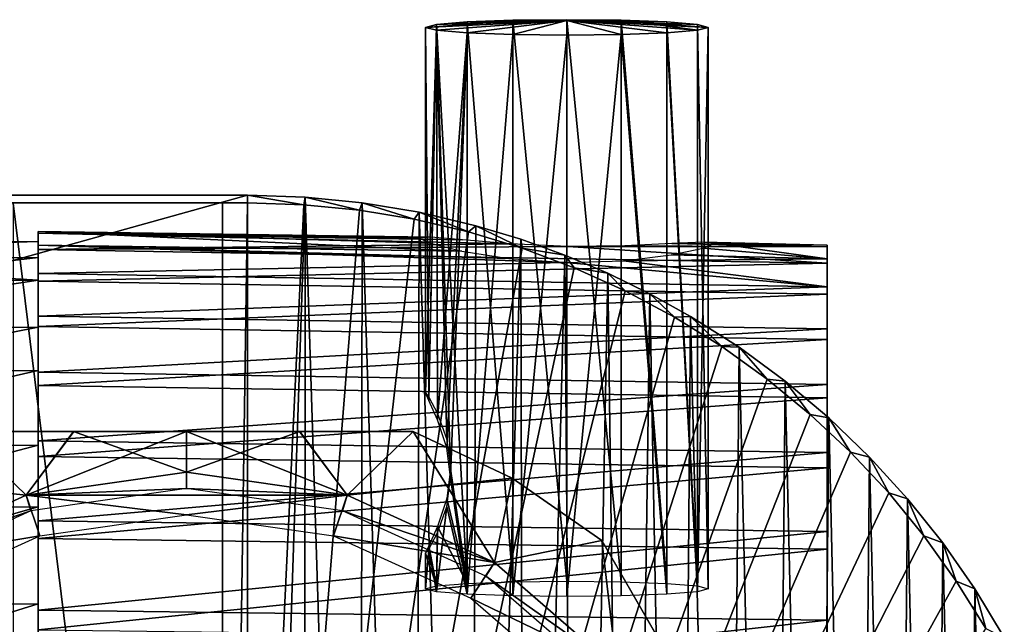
# Model space of a CAD drawing. Header units: millimetres. Extents: x -98 to 98, y -35 to 25.
# Tile 11 of 11: x 71 to 95, y 10 to 25. Entities that reach past the tile are written whole.
import ezdxf

# ---------------------------------------------------------------- set-up
doc = ezdxf.new("R2010")
doc.units = ezdxf.units.MM
doc.header["$LTSCALE"] = 81.481481
for name, color, linetype in [('1', 7, 'CONTINUOUS'), ('10', 7, 'CONTINUOUS'), ('11', 7, 'CONTINUOUS'), ('12', 7, 'CONTINUOUS'), ('13', 7, 'CONTINUOUS'), ('14', 7, 'CONTINUOUS'), ('16', 7, 'CONTINUOUS'), ('17', 7, 'CONTINUOUS'), ('22', 7, 'CONTINUOUS'), ('23', 7, 'CONTINUOUS'), ('24', 7, 'CONTINUOUS'), ('25', 7, 'CONTINUOUS'), ('26', 7, 'CONTINUOUS'), ('4', 7, 'CONTINUOUS'), ('41', 7, 'CONTINUOUS'), ('42', 7, 'CONTINUOUS'), ('43', 7, 'CONTINUOUS'), ('49', 7, 'CONTINUOUS'), ('80', 7, 'CONTINUOUS'), ('81', 7, 'CONTINUOUS'), ('82', 7, 'CONTINUOUS'), ('83', 7, 'CONTINUOUS')]:
    doc.layers.add(name, color=color, linetype=linetype)

msp = doc.modelspace()

# ---------------------------------------------------------------- linework, layer by layer
at = {"layer": '1', "color": 7, "linetype": 'CONTINUOUS', "true_color": 0xa2afbf}
for points in [[(76.5, 20.811, -32.6), (-76.5, 20.811, -32.6), (76.5, 20.626, -11.3), (76.5, 20.811, -32.6)], [(76.5, 20.626, -11.3), (-76.5, 20.811, -32.6), (75.881, 20.626, -11.3), (76.5, 20.626, -11.3)], [(75.881, 20.626, -11.3), (-76.5, 20.811, -32.6), (70.735, 20.62, -10.626), (75.881, 20.626, -11.3)]]:
    msp.add_3dface(points, dxfattribs=at)
at = {"layer": '10', "color": 7, "linetype": 'CONTINUOUS', "true_color": 0xa2afbf}
for points in [[(75.881, 20.626, -11.3), (70.735, 20.62, -10.626), (75.881, -21.277, -11.3), (75.881, 20.626, -11.3)], [(70.735, 20.62, -10.626), (70.736, -21.259, -10.626), (75.881, -21.277, -11.3), (70.735, 20.62, -10.626)]]:
    msp.add_3dface(points, dxfattribs=at)
at = {"layer": '11', "color": 7, "linetype": 'CONTINUOUS', "true_color": 0xa2afbf}
for points in [[(76.5, 20.626, -11.3), (75.881, 20.626, -11.3), (75.881, -21.277, -11.3), (76.5, 20.626, -11.3)], [(76.5, 20.626, -11.3), (75.881, -21.277, -11.3), (77.882, 20.58, -11.3), (76.5, 20.626, -11.3)], [(75.881, -21.277, -11.3), (79.247, 20.446, -11.3), (77.882, 20.58, -11.3), (75.881, -21.277, -11.3)], [(75.881, -21.277, -11.3), (80.595, 20.223, -11.3), (79.247, 20.446, -11.3), (75.881, -21.277, -11.3)], [(75.881, -21.277, -11.3), (81.932, 19.911, -11.3), (80.595, 20.223, -11.3), (75.881, -21.277, -11.3)], [(75.881, -21.277, -11.3), (83.249, 19.511, -11.3), (81.932, 19.911, -11.3), (75.881, -21.277, -11.3)], [(75.881, -21.277, -11.3), (84.53, 19.029, -11.3), (83.249, 19.511, -11.3), (75.881, -21.277, -11.3)], [(75.881, -21.277, -11.3), (85.782, 18.462, -11.3), (84.53, 19.029, -11.3), (75.881, -21.277, -11.3)], [(75.881, -21.277, -11.3), (86.994, 17.814, -11.3), (85.782, 18.462, -11.3), (75.881, -21.277, -11.3)], [(75.881, -21.277, -11.3), (88.155, 17.093, -11.3), (86.994, 17.814, -11.3), (75.881, -21.277, -11.3)], [(75.881, -21.277, -11.3), (89.269, 16.293, -11.3), (88.155, 17.093, -11.3), (75.881, -21.277, -11.3)], [(75.881, -21.277, -11.3), (90.328, 15.424, -11.3), (89.269, 16.293, -11.3), (75.881, -21.277, -11.3)], [(75.881, -21.277, -11.3), (91.323, 14.491, -11.3), (90.328, 15.424, -11.3), (75.881, -21.277, -11.3)], [(75.881, -21.277, -11.3), (92.26, 13.491, -11.3), (91.323, 14.491, -11.3), (75.881, -21.277, -11.3)], [(75.881, -21.277, -11.3), (93.128, 12.435, -11.3), (92.26, 13.491, -11.3), (75.881, -21.277, -11.3)], [(75.881, -21.277, -11.3), (93.923, 11.324, -11.3), (93.128, 12.435, -11.3), (75.881, -21.277, -11.3)], [(75.881, -21.277, -11.3), (94.649, 10.158, -11.3), (93.923, 11.324, -11.3), (75.881, -21.277, -11.3)]]:
    msp.add_3dface(points, dxfattribs=at)
at = {"layer": '12', "color": 7, "linetype": 'CONTINUOUS', "true_color": 0xa2afbf}
for points in [[(-76.5, 20.811, -32.6), (76.5, 20.811, -32.6), (-76.5, -21.834, -32.6), (-76.5, 20.811, -32.6)], [(-76.5, -21.834, -32.6), (76.5, 20.811, -32.6), (76.5, -21.834, -32.6), (-76.5, -21.834, -32.6)], [(76.5, -21.834, -32.6), (76.5, 20.811, -32.6), (77.914, 20.767, -32.6), (76.5, -21.834, -32.6)], [(76.5, -21.834, -32.6), (77.914, 20.767, -32.6), (77.888, -21.789, -32.6), (76.5, -21.834, -32.6)], [(77.914, 20.767, -32.6), (79.261, -21.655, -32.6), (77.888, -21.789, -32.6), (77.914, 20.767, -32.6)], [(77.914, 20.767, -32.6), (79.318, 20.628, -32.6), (79.261, -21.655, -32.6), (77.914, 20.767, -32.6)], [(79.318, 20.628, -32.6), (80.62, -21.432, -32.6), (79.261, -21.655, -32.6), (79.318, 20.628, -32.6)], [(79.318, 20.628, -32.6), (80.713, 20.394, -32.6), (80.62, -21.432, -32.6), (79.318, 20.628, -32.6)], [(80.713, 20.394, -32.6), (81.971, -21.118, -32.6), (80.62, -21.432, -32.6), (80.713, 20.394, -32.6)], [(80.713, 20.394, -32.6), (82.109, 20.063, -32.6), (81.971, -21.118, -32.6), (80.713, 20.394, -32.6)], [(82.109, 20.063, -32.6), (83.215, 19.73, -32.6), (81.971, -21.118, -32.6), (82.109, 20.063, -32.6)], [(83.215, 19.73, -32.6), (83.303, -20.716, -32.6), (81.971, -21.118, -32.6), (83.215, 19.73, -32.6)], [(83.215, 19.73, -32.6), (84.296, 19.341, -32.6), (83.303, -20.716, -32.6), (83.215, 19.73, -32.6)], [(84.296, 19.341, -32.6), (84.598, -20.233, -32.6), (83.303, -20.716, -32.6), (84.296, 19.341, -32.6)], [(84.296, 19.341, -32.6), (85.352, 18.894, -32.6), (84.598, -20.233, -32.6), (84.296, 19.341, -32.6)], [(85.352, 18.894, -32.6), (85.861, -19.665, -32.6), (84.598, -20.233, -32.6), (85.352, 18.894, -32.6)], [(85.352, 18.894, -32.6), (86.387, 18.389, -32.6), (85.861, -19.665, -32.6), (85.352, 18.894, -32.6)], [(86.387, 18.389, -32.6), (87.086, -19.016, -32.6), (85.861, -19.665, -32.6), (86.387, 18.389, -32.6)], [(86.387, 18.389, -32.6), (87.389, 17.832, -32.6), (87.086, -19.016, -32.6), (86.387, 18.389, -32.6)], [(87.389, 17.832, -32.6), (88.264, -18.289, -32.6), (87.086, -19.016, -32.6), (87.389, 17.832, -32.6)], [(87.389, 17.832, -32.6), (88.581, 17.073, -32.6), (88.264, -18.289, -32.6), (87.389, 17.832, -32.6)], [(88.581, 17.073, -32.6), (89.4, -17.48, -32.6), (88.264, -18.289, -32.6), (88.581, 17.073, -32.6)], [(88.581, 17.073, -32.6), (89.715, 16.238, -32.6), (89.4, -17.48, -32.6), (88.581, 17.073, -32.6)], [(89.715, 16.238, -32.6), (90.481, -16.602, -32.6), (89.4, -17.48, -32.6), (89.715, 16.238, -32.6)], [(89.715, 16.238, -32.6), (90.785, 15.335, -32.6), (90.481, -16.602, -32.6), (89.715, 16.238, -32.6)], [(90.785, 15.335, -32.6), (91.495, -15.662, -32.6), (90.481, -16.602, -32.6), (90.785, 15.335, -32.6)], [(90.785, 15.335, -32.6), (91.787, 14.373, -32.6), (91.495, -15.662, -32.6), (90.785, 15.335, -32.6)], [(91.787, 14.373, -32.6), (92.449, -14.655, -32.6), (91.495, -15.662, -32.6), (91.787, 14.373, -32.6)], [(91.787, 14.373, -32.6), (92.724, 13.348, -32.6), (92.449, -14.655, -32.6), (91.787, 14.373, -32.6)], [(92.724, 13.348, -32.6), (93.334, -13.589, -32.6), (92.449, -14.655, -32.6), (92.724, 13.348, -32.6)], [(92.724, 13.348, -32.6), (93.589, 12.267, -32.6), (93.334, -13.589, -32.6), (92.724, 13.348, -32.6)], [(93.589, 12.267, -32.6), (94.149, -12.465, -32.6), (93.334, -13.589, -32.6), (93.589, 12.267, -32.6)], [(93.589, 12.267, -32.6), (94.382, 11.13, -32.6), (94.149, -12.465, -32.6), (93.589, 12.267, -32.6)], [(94.382, 11.13, -32.6), (94.895, -11.283, -32.6), (94.149, -12.465, -32.6), (94.382, 11.13, -32.6)], [(94.382, 11.13, -32.6), (95.103, 9.937, -32.6), (94.895, -11.283, -32.6), (94.382, 11.13, -32.6)]]:
    msp.add_3dface(points, dxfattribs=at)
at = {"layer": '13', "color": 7, "linetype": 'CONTINUOUS', "true_color": 0xe0f2ff}
for points in [[(78.944, 13.433, -34), (75, 14, -34), (71.056, 13.433, -34), (78.944, 13.433, -34)], [(71.056, 13.433, -34), (67.431, 11.778, -34), (71.39, 12.437, -34), (71.056, 13.433, -34)], [(78.944, 13.433, -34), (71.056, 13.433, -34), (75, 12.95, -34), (78.944, 13.433, -34)], [(75, 12.95, -34), (71.056, 13.433, -34), (71.39, 12.437, -34), (75, 12.95, -34)], [(78.944, 13.433, -34), (75, 12.95, -34), (78.61, 12.437, -34), (78.944, 13.433, -34)], [(82.569, 11.778, -34), (78.944, 13.433, -34), (78.61, 12.437, -34), (82.569, 11.778, -34)], [(71.39, 12.437, -34), (67.431, 11.778, -34), (68.017, 10.906, -34), (71.39, 12.437, -34)], [(81.984, 10.905, -34), (82.569, 11.778, -34), (78.61, 12.437, -34), (81.984, 10.905, -34)], [(85.58, 9.168, -34), (82.569, 11.778, -34), (81.984, 10.905, -34), (85.58, 9.168, -34)], [(84.775, 8.494, -34), (85.58, 9.168, -34), (81.984, 10.905, -34), (84.775, 8.494, -34)]]:
    msp.add_3dface(points, dxfattribs=at)
at = {"layer": '14', "color": 7, "linetype": 'CONTINUOUS', "true_color": 0xe0f2ff}
for points in [[(75, 14, -53.2), (75, 13.6, -53.2), (71.056, 13.433, -53.2), (75, 14, -53.2)], [(75, 13.6, -53.2), (75, 14, -53.2), (78.944, 13.433, -53.2), (75, 13.6, -53.2)], [(75, 13.6, -53.2), (71.168, 13.049, -53.2), (71.056, 13.433, -53.2), (75, 13.6, -53.2)], [(78.832, 13.049, -53.2), (75, 13.6, -53.2), (78.944, 13.433, -53.2), (78.832, 13.049, -53.2)], [(71.056, 13.433, -53.2), (71.168, 13.049, -53.2), (67.431, 11.778, -53.2), (71.056, 13.433, -53.2)], [(82.569, 11.778, -53.2), (78.832, 13.049, -53.2), (78.944, 13.433, -53.2), (82.569, 11.778, -53.2)], [(71.168, 13.049, -53.2), (67.647, 11.441, -53.2), (67.431, 11.778, -53.2), (71.168, 13.049, -53.2)], [(82.353, 11.441, -53.2), (78.832, 13.049, -53.2), (82.569, 11.778, -53.2), (82.353, 11.441, -53.2)], [(85.58, 9.168, -53.2), (82.353, 11.441, -53.2), (82.569, 11.778, -53.2), (85.58, 9.168, -53.2)], [(85.278, 8.906, -53.2), (82.353, 11.441, -53.2), (85.58, 9.168, -53.2), (85.278, 8.906, -53.2)]]:
    msp.add_3dface(points, dxfattribs=at)
at = {"layer": '16', "color": 7, "linetype": 'CONTINUOUS', "true_color": 0xe0f2ff}
for points in [[(69.432, 15, -52.045), (69.432, 15, -35.155), (80.568, 15, -52.045), (69.432, 15, -52.045)], [(80.568, 15, -52.045), (69.432, 15, -35.155), (80.568, 15, -35.155), (80.568, 15, -52.045)], [(80.568, 15, -35.155), (69.432, 15, -35.155), (72.22, 15, -34.725), (80.568, 15, -35.155)], [(72.223, 15, -52.475), (69.432, 15, -52.045), (77.78, 15, -52.475), (72.223, 15, -52.475)], [(77.78, 15, -52.475), (69.432, 15, -52.045), (80.568, 15, -52.045), (77.78, 15, -52.475)], [(77.777, 15, -34.725), (80.568, 15, -35.155), (72.22, 15, -34.725), (77.777, 15, -34.725)], [(75, 15, -34.577), (77.777, 15, -34.725), (72.22, 15, -34.725), (75, 15, -34.577)], [(75, 15, -52.623), (72.223, 15, -52.475), (77.78, 15, -52.475), (75, 15, -52.623)]]:
    msp.add_3dface(points, dxfattribs=at)
at = {"layer": '17', "color": 7, "linetype": 'CONTINUOUS', "true_color": 0xe0f2ff}
for points in [[(86.604, 9.902, -34.724), (90.774, 2.678, -35.155), (85.206, 12.322, -35.155), (86.604, 9.902, -34.724)], [(85.206, 12.322, -35.155), (90.774, 2.678, -35.155), (90.774, 2.678, -52.045), (85.206, 12.322, -35.155)], [(85.206, 12.322, -52.045), (85.206, 12.322, -35.155), (90.774, 2.678, -52.045), (85.206, 12.322, -52.045)], [(86.604, 9.902, -52.476), (85.206, 12.322, -52.045), (89.379, 5.094, -52.475), (86.604, 9.902, -52.476)], [(89.379, 5.094, -52.475), (85.206, 12.322, -52.045), (90.774, 2.678, -52.045), (89.379, 5.094, -52.475)]]:
    msp.add_3dface(points, dxfattribs=at)
at = {"layer": '22', "color": 7, "linetype": 'CONTINUOUS', "true_color": 0xe0f2ff}
for points in [[(80.568, 15, -52.045), (80.568, 15, -35.155), (83, 13.856, -35.155), (80.568, 15, -52.045)], [(83, 13.856, -52.045), (80.568, 15, -52.045), (83, 13.856, -35.155), (83, 13.856, -52.045)], [(85.206, 12.322, -35.155), (85.206, 12.322, -52.045), (83, 13.856, -52.045), (85.206, 12.322, -35.155)], [(85.206, 12.322, -35.155), (83, 13.856, -52.045), (83, 13.856, -35.155), (85.206, 12.322, -35.155)]]:
    msp.add_3dface(points, dxfattribs=at)
at = {"layer": '23', "color": 7, "linetype": 'CONTINUOUS', "true_color": 0xe0f2ff}
for points in [[(78.944, 13.433, -53.2), (75, 14, -53.2), (77.78, 15, -52.475), (78.944, 13.433, -53.2)], [(75, 14, -53.2), (75, 15, -52.623), (77.78, 15, -52.475), (75, 14, -53.2)], [(78.944, 13.433, -53.2), (77.78, 15, -52.475), (80.568, 15, -52.045), (78.944, 13.433, -53.2)], [(78.944, 13.433, -53.2), (80.568, 15, -52.045), (83, 13.856, -52.045), (78.944, 13.433, -53.2)], [(82.569, 11.778, -53.2), (78.944, 13.433, -53.2), (83, 13.856, -52.045), (82.569, 11.778, -53.2)], [(85.206, 12.322, -52.045), (82.569, 11.778, -53.2), (83, 13.856, -52.045), (85.206, 12.322, -52.045)], [(85.58, 9.168, -53.2), (82.569, 11.778, -53.2), (85.206, 12.322, -52.045), (85.58, 9.168, -53.2)], [(85.58, 9.168, -53.2), (85.206, 12.322, -52.045), (86.604, 9.902, -52.476), (85.58, 9.168, -53.2)]]:
    msp.add_3dface(points, dxfattribs=at)
at = {"layer": '24', "color": 7, "linetype": 'CONTINUOUS', "true_color": 0xe0f2ff}
for points in [[(75, 14, -34), (78.944, 13.433, -34), (75, 15, -34.577), (75, 14, -34)], [(78.944, 13.433, -34), (77.777, 15, -34.725), (75, 15, -34.577), (78.944, 13.433, -34)], [(78.944, 13.433, -34), (80.568, 15, -35.155), (77.777, 15, -34.725), (78.944, 13.433, -34)], [(78.944, 13.433, -34), (82.569, 11.778, -34), (80.568, 15, -35.155), (78.944, 13.433, -34)], [(80.568, 15, -35.155), (82.569, 11.778, -34), (83, 13.856, -35.155), (80.568, 15, -35.155)], [(82.569, 11.778, -34), (85.206, 12.322, -35.155), (83, 13.856, -35.155), (82.569, 11.778, -34)], [(82.569, 11.778, -34), (85.58, 9.168, -34), (85.206, 12.322, -35.155), (82.569, 11.778, -34)], [(85.58, 9.168, -34), (86.604, 9.902, -34.724), (85.206, 12.322, -35.155), (85.58, 9.168, -34)]]:
    msp.add_3dface(points, dxfattribs=at)
at = {"layer": '25', "color": 7, "linetype": 'CONTINUOUS', "true_color": 0xe0f2ff}
for points in [[(71.056, 13.433, -53.2), (67.431, 11.778, -53.2), (69.432, 15, -52.045), (71.056, 13.433, -53.2)], [(71.056, 13.433, -53.2), (69.432, 15, -52.045), (72.223, 15, -52.475), (71.056, 13.433, -53.2)], [(75, 14, -53.2), (71.056, 13.433, -53.2), (75, 15, -52.623), (75, 14, -53.2)], [(71.056, 13.433, -53.2), (72.223, 15, -52.475), (75, 15, -52.623), (71.056, 13.433, -53.2)]]:
    msp.add_3dface(points, dxfattribs=at)
at = {"layer": '26', "color": 7, "linetype": 'CONTINUOUS', "true_color": 0xe0f2ff}
for points in [[(71.056, 13.433, -34), (69.432, 15, -35.155), (67, 13.856, -35.155), (71.056, 13.433, -34)], [(69.432, 15, -35.155), (71.056, 13.433, -34), (72.22, 15, -34.725), (69.432, 15, -35.155)], [(71.056, 13.433, -34), (75, 14, -34), (72.22, 15, -34.725), (71.056, 13.433, -34)], [(75, 14, -34), (75, 15, -34.577), (72.22, 15, -34.725), (75, 14, -34)], [(67.431, 11.778, -34), (71.056, 13.433, -34), (67, 13.856, -35.155), (67.431, 11.778, -34)]]:
    msp.add_3dface(points, dxfattribs=at)
at = {"layer": '4', "color": 7, "linetype": 'CONTINUOUS', "true_color": 0xa2afbf}
for points in [[(76.5, 20.811, -32.6), (76.5, 20.626, -11.3), (77.882, 20.58, -11.3), (76.5, 20.811, -32.6)], [(76.5, 20.811, -32.6), (77.882, 20.58, -11.3), (77.914, 20.767, -32.6), (76.5, 20.811, -32.6)], [(77.882, 20.58, -11.3), (79.247, 20.446, -11.3), (77.914, 20.767, -32.6), (77.882, 20.58, -11.3)], [(77.914, 20.767, -32.6), (79.247, 20.446, -11.3), (79.318, 20.628, -32.6), (77.914, 20.767, -32.6)], [(79.247, 20.446, -11.3), (80.595, 20.223, -11.3), (79.318, 20.628, -32.6), (79.247, 20.446, -11.3)], [(79.318, 20.628, -32.6), (80.595, 20.223, -11.3), (80.713, 20.394, -32.6), (79.318, 20.628, -32.6)], [(80.595, 20.223, -11.3), (81.932, 19.911, -11.3), (80.713, 20.394, -32.6), (80.595, 20.223, -11.3)], [(80.713, 20.394, -32.6), (81.932, 19.911, -11.3), (82.109, 20.063, -32.6), (80.713, 20.394, -32.6)], [(81.932, 19.911, -11.3), (83.249, 19.511, -11.3), (82.109, 20.063, -32.6), (81.932, 19.911, -11.3)], [(82.109, 20.063, -32.6), (83.249, 19.511, -11.3), (83.215, 19.73, -32.6), (82.109, 20.063, -32.6)], [(83.215, 19.73, -32.6), (83.249, 19.511, -11.3), (84.296, 19.341, -32.6), (83.215, 19.73, -32.6)], [(83.249, 19.511, -11.3), (84.53, 19.029, -11.3), (84.296, 19.341, -32.6), (83.249, 19.511, -11.3)], [(84.296, 19.341, -32.6), (84.53, 19.029, -11.3), (85.352, 18.894, -32.6), (84.296, 19.341, -32.6)], [(84.53, 19.029, -11.3), (85.782, 18.462, -11.3), (85.352, 18.894, -32.6), (84.53, 19.029, -11.3)], [(85.352, 18.894, -32.6), (85.782, 18.462, -11.3), (86.387, 18.389, -32.6), (85.352, 18.894, -32.6)], [(85.782, 18.462, -11.3), (86.994, 17.814, -11.3), (86.387, 18.389, -32.6), (85.782, 18.462, -11.3)], [(86.387, 18.389, -32.6), (86.994, 17.814, -11.3), (87.389, 17.832, -32.6), (86.387, 18.389, -32.6)], [(86.994, 17.814, -11.3), (88.155, 17.093, -11.3), (87.389, 17.832, -32.6), (86.994, 17.814, -11.3)], [(87.389, 17.832, -32.6), (88.155, 17.093, -11.3), (88.581, 17.073, -32.6), (87.389, 17.832, -32.6)], [(88.155, 17.093, -11.3), (89.269, 16.293, -11.3), (88.581, 17.073, -32.6), (88.155, 17.093, -11.3)], [(88.581, 17.073, -32.6), (89.269, 16.293, -11.3), (89.715, 16.238, -32.6), (88.581, 17.073, -32.6)], [(89.269, 16.293, -11.3), (90.328, 15.424, -11.3), (89.715, 16.238, -32.6), (89.269, 16.293, -11.3)], [(89.715, 16.238, -32.6), (90.328, 15.424, -11.3), (90.785, 15.335, -32.6), (89.715, 16.238, -32.6)], [(90.328, 15.424, -11.3), (91.323, 14.491, -11.3), (90.785, 15.335, -32.6), (90.328, 15.424, -11.3)], [(90.785, 15.335, -32.6), (91.323, 14.491, -11.3), (91.787, 14.373, -32.6), (90.785, 15.335, -32.6)], [(91.323, 14.491, -11.3), (92.26, 13.491, -11.3), (91.787, 14.373, -32.6), (91.323, 14.491, -11.3)], [(91.787, 14.373, -32.6), (92.26, 13.491, -11.3), (92.724, 13.348, -32.6), (91.787, 14.373, -32.6)], [(92.26, 13.491, -11.3), (93.128, 12.435, -11.3), (92.724, 13.348, -32.6), (92.26, 13.491, -11.3)], [(92.724, 13.348, -32.6), (93.128, 12.435, -11.3), (93.589, 12.267, -32.6), (92.724, 13.348, -32.6)], [(93.128, 12.435, -11.3), (93.923, 11.324, -11.3), (93.589, 12.267, -32.6), (93.128, 12.435, -11.3)], [(93.589, 12.267, -32.6), (93.923, 11.324, -11.3), (94.382, 11.13, -32.6), (93.589, 12.267, -32.6)], [(93.923, 11.324, -11.3), (94.649, 10.158, -11.3), (94.382, 11.13, -32.6), (93.923, 11.324, -11.3)], [(94.382, 11.13, -32.6), (94.649, 10.158, -11.3), (95.103, 9.937, -32.6), (94.382, 11.13, -32.6)]]:
    msp.add_3dface(points, dxfattribs=at)
at = {"layer": '41', "color": 7, "linetype": 'CONTINUOUS', "true_color": 0x333333}
for points in [[(71.35, 19.921, 24.919), (71.35, 19.588, 22.217), (71.35, 19.882, 27.641), (71.35, 19.921, 24.919)], [(71.35, 19.588, 22.217), (71.35, 19.671, 24.93), (71.35, 19.882, 27.641), (71.35, 19.588, 22.217)], [(71.35, 19.882, 27.641), (71.35, 19.671, 24.93), (71.35, 19.474, 30.333), (71.35, 19.882, 27.641)], [(71.35, 19.671, 24.93), (71.35, 19.277, 30.058), (71.35, 19.474, 30.333), (71.35, 19.671, 24.93)], [(71.35, 18.724, 19.875), (71.35, 19.671, 24.93), (71.35, 18.89, 19.585), (71.35, 18.724, 19.875)], [(71.35, 18.89, 19.585), (71.35, 19.671, 24.93), (71.35, 19.588, 22.217), (71.35, 18.89, 19.585)], [(71.35, 19.474, 30.333), (71.35, 19.277, 30.058), (71.35, 18.702, 32.945), (71.35, 19.474, 30.333)], [(71.35, 19.277, 30.058), (71.35, 17.57, 34.909), (71.35, 18.702, 32.945), (71.35, 19.277, 30.058)], [(71.35, 17.841, 17.073), (71.35, 18.724, 19.875), (71.35, 18.89, 19.585), (71.35, 17.841, 17.073)], [(71.35, 16.501, 15.238), (71.35, 18.724, 19.875), (71.35, 17.841, 17.073), (71.35, 16.501, 15.238)], [(71.35, 18.702, 32.945), (71.35, 17.57, 34.909), (71.35, 17.582, 35.426), (71.35, 18.702, 32.945)], [(71.35, 16.459, 14.726), (71.35, 16.501, 15.238), (71.35, 17.841, 17.073), (71.35, 16.459, 14.726)], [(71.35, 17.57, 34.909), (71.35, 14.666, 39.153), (71.35, 17.582, 35.426), (71.35, 17.57, 34.909)], [(71.35, 17.582, 35.426), (71.35, 14.666, 39.153), (71.35, 16.135, 37.733), (71.35, 17.582, 35.426)], [(71.35, 13.153, 11.334), (71.35, 16.501, 15.238), (71.35, 14.771, 12.59), (71.35, 13.153, 11.334)], [(71.35, 14.771, 12.59), (71.35, 16.501, 15.238), (71.35, 16.459, 14.726), (71.35, 14.771, 12.59)], [(71.35, 16.135, 37.733), (71.35, 14.666, 39.153), (71.35, 14.387, 39.821), (71.35, 16.135, 37.733)], [(71.35, 12.807, 10.704), (71.35, 13.153, 11.334), (71.35, 14.771, 12.59), (71.35, 12.807, 10.704)], [(71.35, 14.666, 39.153), (71.35, 10.762, 42.501), (71.35, 14.387, 39.821), (71.35, 14.666, 39.153)], [(71.35, 14.387, 39.821), (71.35, 10.762, 42.501), (71.35, 12.371, 41.651), (71.35, 14.387, 39.821)], [(71.35, 8.909, 8.43), (71.35, 13.153, 11.334), (71.35, 10.605, 9.102), (71.35, 8.909, 8.43)], [(71.35, 10.605, 9.102), (71.35, 13.153, 11.334), (71.35, 12.807, 10.704), (71.35, 10.605, 9.102)], [(71.35, 12.371, 41.651), (71.35, 10.762, 42.501), (71.35, 10.125, 43.19), (71.35, 12.371, 41.651)], [(71.35, 10.762, 42.501), (71.35, 6.124, 44.724), (71.35, 10.125, 43.19), (71.35, 10.762, 42.501)], [(71.35, 8.205, 7.816), (71.35, 8.909, 8.43), (71.35, 10.605, 9.102), (71.35, 8.205, 7.816)]]:
    msp.add_3dface(points, dxfattribs=at)
at = {"layer": '42', "color": 7, "linetype": 'CONTINUOUS', "true_color": 0x333333}
for points in [[(71.35, 19.588, 22.217), (71.35, 19.921, 24.919), (81.767, 19.437, 22.396), (71.35, 19.588, 22.217)], [(71.35, 19.921, 24.919), (71.35, 19.882, 27.641), (81, 19.779, 26.312), (71.35, 19.921, 24.919)], [(81.767, 19.437, 22.396), (71.35, 19.921, 24.919), (80.996, 19.63, 23.555), (81.767, 19.437, 22.396)], [(80.996, 19.63, 23.555), (71.35, 19.921, 24.919), (80.725, 19.757, 24.925), (80.996, 19.63, 23.555)], [(80.725, 19.757, 24.925), (71.35, 19.921, 24.919), (81, 19.779, 26.312), (80.725, 19.757, 24.925)], [(71.35, 19.882, 27.641), (71.35, 19.474, 30.333), (82.955, 19.615, 28.284), (71.35, 19.882, 27.641)], [(81, 19.779, 26.312), (71.35, 19.882, 27.641), (81.783, 19.712, 27.491), (81, 19.779, 26.312)], [(81.783, 19.712, 27.491), (71.35, 19.882, 27.641), (82.955, 19.615, 28.284), (81.783, 19.712, 27.491)], [(82.955, 19.615, 28.284), (71.35, 19.474, 30.333), (84.368, 19.555, 28.567), (82.955, 19.615, 28.284)], [(85.775, 19.567, 28.274), (90.75, 19.544, 27.623), (86.932, 19.622, 27.481), (85.775, 19.567, 28.274)], [(86.932, 19.622, 27.481), (90.75, 19.582, 24.935), (87.704, 19.662, 26.308), (86.932, 19.622, 27.481)], [(90.75, 19.544, 27.623), (90.75, 19.582, 24.935), (86.932, 19.622, 27.481), (90.75, 19.544, 27.623)], [(87.975, 19.631, 24.932), (90.75, 19.252, 22.267), (87.699, 19.511, 23.549), (87.975, 19.631, 24.932)], [(90.75, 19.582, 24.935), (87.975, 19.631, 24.932), (87.704, 19.662, 26.308), (90.75, 19.582, 24.935)], [(90.75, 19.582, 24.935), (90.75, 19.252, 22.267), (87.975, 19.631, 24.932), (90.75, 19.582, 24.935)], [(71.35, 18.89, 19.585), (71.35, 19.588, 22.217), (84.333, 19.162, 21.328), (71.35, 18.89, 19.585)], [(84.333, 19.162, 21.328), (71.35, 19.588, 22.217), (82.925, 19.255, 21.615), (84.333, 19.162, 21.328)], [(82.925, 19.255, 21.615), (71.35, 19.588, 22.217), (81.767, 19.437, 22.396), (82.925, 19.255, 21.615)], [(71.35, 19.474, 30.333), (90.75, 19.139, 30.276), (84.368, 19.555, 28.567), (71.35, 19.474, 30.333)], [(71.35, 19.474, 30.333), (71.35, 18.702, 32.945), (90.75, 19.139, 30.276), (71.35, 19.474, 30.333)], [(84.368, 19.555, 28.567), (90.75, 19.544, 27.623), (85.775, 19.567, 28.274), (84.368, 19.555, 28.567)], [(90.75, 19.139, 30.276), (90.75, 19.544, 27.623), (84.368, 19.555, 28.567), (90.75, 19.139, 30.276)], [(87.699, 19.511, 23.549), (90.75, 19.252, 22.267), (86.914, 19.343, 22.381), (87.699, 19.511, 23.549)], [(90.75, 18.562, 19.674), (71.35, 18.89, 19.585), (84.333, 19.162, 21.328), (90.75, 18.562, 19.674)], [(90.75, 19.139, 30.276), (71.35, 18.702, 32.945), (90.75, 18.376, 32.85), (90.75, 19.139, 30.276)], [(85.741, 19.202, 21.603), (90.75, 18.562, 19.674), (84.333, 19.162, 21.328), (85.741, 19.202, 21.603)], [(86.914, 19.343, 22.381), (90.75, 19.252, 22.267), (85.741, 19.202, 21.603), (86.914, 19.343, 22.381)], [(90.75, 19.252, 22.267), (90.75, 18.562, 19.674), (85.741, 19.202, 21.603), (90.75, 19.252, 22.267)], [(71.35, 17.841, 17.073), (71.35, 18.89, 19.585), (90.75, 18.562, 19.674), (71.35, 17.841, 17.073)], [(71.35, 18.702, 32.945), (71.35, 17.582, 35.426), (90.75, 18.376, 32.85), (71.35, 18.702, 32.945)], [(90.75, 17.525, 17.197), (71.35, 17.841, 17.073), (90.75, 18.562, 19.674), (90.75, 17.525, 17.197)], [(90.75, 18.376, 32.85), (71.35, 17.582, 35.426), (90.75, 17.265, 35.301), (90.75, 18.376, 32.85)], [(71.35, 16.459, 14.726), (71.35, 17.841, 17.073), (90.75, 17.525, 17.197), (71.35, 16.459, 14.726)], [(71.35, 17.582, 35.426), (71.35, 16.135, 37.733), (90.75, 17.265, 35.301), (71.35, 17.582, 35.426)], [(90.75, 16.155, 14.881), (71.35, 16.459, 14.726), (90.75, 17.525, 17.197), (90.75, 16.155, 14.881)], [(90.75, 17.265, 35.301), (71.35, 16.135, 37.733), (90.75, 15.833, 37.572), (90.75, 17.265, 35.301)], [(71.35, 14.771, 12.59), (71.35, 16.459, 14.726), (90.75, 16.155, 14.881), (71.35, 14.771, 12.59)], [(90.75, 14.484, 12.779), (71.35, 14.771, 12.59), (90.75, 16.155, 14.881), (90.75, 14.484, 12.779)], [(71.35, 16.135, 37.733), (71.35, 14.387, 39.821), (90.75, 15.833, 37.572), (71.35, 16.135, 37.733)], [(90.75, 15.833, 37.572), (71.35, 14.387, 39.821), (90.75, 14.105, 39.625), (90.75, 15.833, 37.572)], [(71.35, 12.807, 10.704), (71.35, 14.771, 12.59), (90.75, 14.484, 12.779), (71.35, 12.807, 10.704)], [(90.75, 12.544, 10.925), (71.35, 12.807, 10.704), (90.75, 14.484, 12.779), (90.75, 12.544, 10.925)], [(71.35, 14.387, 39.821), (71.35, 12.371, 41.651), (90.75, 14.105, 39.625), (71.35, 14.387, 39.821)], [(90.75, 14.105, 39.625), (71.35, 12.371, 41.651), (90.75, 12.109, 41.426), (90.75, 14.105, 39.625)], [(71.35, 10.605, 9.102), (71.35, 12.807, 10.704), (90.75, 12.544, 10.925), (71.35, 10.605, 9.102)], [(90.75, 10.365, 9.351), (71.35, 10.605, 9.102), (90.75, 12.544, 10.925), (90.75, 10.365, 9.351)], [(71.35, 12.371, 41.651), (71.35, 10.125, 43.19), (90.75, 12.109, 41.426), (71.35, 12.371, 41.651)], [(90.75, 12.109, 41.426), (71.35, 10.125, 43.19), (90.75, 9.885, 42.937), (90.75, 12.109, 41.426)], [(71.35, 8.205, 7.816), (71.35, 10.605, 9.102), (90.75, 10.365, 9.351), (71.35, 8.205, 7.816)], [(90.75, 7.99, 8.091), (71.35, 8.205, 7.816), (90.75, 10.365, 9.351), (90.75, 7.99, 8.091)]]:
    msp.add_3dface(points, dxfattribs=at)
at = {"layer": '43', "color": 7, "linetype": 'CONTINUOUS', "true_color": 0x333333}
for points in [[(90.75, 19.252, 22.267), (90.75, 19.582, 24.935), (90.75, 19.544, 27.623), (90.75, 19.252, 22.267)], [(90.75, 19.252, 22.267), (90.75, 19.544, 27.623), (90.75, 19.139, 30.276), (90.75, 19.252, 22.267)], [(90.75, 18.562, 19.674), (90.75, 19.252, 22.267), (90.75, 19.139, 30.276), (90.75, 18.562, 19.674)], [(90.75, 18.562, 19.674), (90.75, 19.139, 30.276), (90.75, 18.376, 32.85), (90.75, 18.562, 19.674)], [(90.75, 17.525, 17.197), (90.75, 18.562, 19.674), (90.75, 18.376, 32.85), (90.75, 17.525, 17.197)], [(90.75, 17.525, 17.197), (90.75, 18.376, 32.85), (90.75, 17.265, 35.301), (90.75, 17.525, 17.197)], [(90.75, 16.155, 14.881), (90.75, 17.525, 17.197), (90.75, 17.265, 35.301), (90.75, 16.155, 14.881)], [(90.75, 16.155, 14.881), (90.75, 17.265, 35.301), (90.75, 15.833, 37.572), (90.75, 16.155, 14.881)], [(90.75, 14.484, 12.779), (90.75, 16.155, 14.881), (90.75, 15.833, 37.572), (90.75, 14.484, 12.779)], [(90.75, 14.484, 12.779), (90.75, 15.833, 37.572), (90.75, 14.105, 39.625), (90.75, 14.484, 12.779)], [(90.75, 12.544, 10.925), (90.75, 14.484, 12.779), (90.75, 14.105, 39.625), (90.75, 12.544, 10.925)], [(90.75, 12.544, 10.925), (90.75, 14.105, 39.625), (90.75, 12.109, 41.426), (90.75, 12.544, 10.925)], [(90.75, 10.365, 9.351), (90.75, 12.544, 10.925), (90.75, 12.109, 41.426), (90.75, 10.365, 9.351)], [(90.75, 10.365, 9.351), (90.75, 12.109, 41.426), (90.75, 9.885, 42.937), (90.75, 10.365, 9.351)], [(90.75, 7.99, 8.091), (90.75, 10.365, 9.351), (90.75, 9.885, 42.937), (90.75, 7.99, 8.091)]]:
    msp.add_3dface(points, dxfattribs=at)
at = {"layer": '49', "color": 7, "linetype": 'CONTINUOUS', "true_color": 0x333333}
for points in [[(71.35, 19.277, 30.058), (71.35, 19.671, 24.93), (56.399, 19.215, 30.043), (71.35, 19.277, 30.058)], [(71.35, 19.671, 24.93), (71.35, 18.724, 19.875), (56.399, 19.607, 24.934), (71.35, 19.671, 24.93)], [(56.399, 19.215, 30.043), (71.35, 19.671, 24.93), (56.399, 19.607, 24.934), (56.399, 19.215, 30.043)], [(56.399, 19.607, 24.934), (71.35, 18.724, 19.875), (56.399, 18.663, 19.896), (56.399, 19.607, 24.934)], [(71.35, 17.57, 34.909), (71.35, 19.277, 30.058), (56.399, 17.514, 34.878), (71.35, 17.57, 34.909)], [(56.399, 17.514, 34.878), (71.35, 19.277, 30.058), (56.399, 19.215, 30.043), (56.399, 17.514, 34.878)], [(71.35, 18.724, 19.875), (71.35, 16.501, 15.238), (56.399, 16.448, 15.275), (71.35, 18.724, 19.875)], [(56.399, 18.663, 19.896), (71.35, 18.724, 19.875), (56.399, 16.448, 15.275), (56.399, 18.663, 19.896)], [(71.35, 14.666, 39.153), (71.35, 17.57, 34.909), (56.399, 14.62, 39.108), (71.35, 14.666, 39.153)], [(56.399, 14.62, 39.108), (71.35, 17.57, 34.909), (56.399, 17.514, 34.878), (56.399, 14.62, 39.108)], [(71.35, 16.501, 15.238), (71.35, 13.153, 11.334), (56.399, 13.112, 11.384), (71.35, 16.501, 15.238)], [(56.399, 16.448, 15.275), (71.35, 16.501, 15.238), (56.399, 13.112, 11.384), (56.399, 16.448, 15.275)], [(71.35, 10.762, 42.501), (71.35, 14.666, 39.153), (56.399, 10.732, 42.444), (71.35, 10.762, 42.501)], [(56.399, 10.732, 42.444), (71.35, 14.666, 39.153), (56.399, 14.62, 39.108), (56.399, 10.732, 42.444)], [(71.35, 13.153, 11.334), (71.35, 8.909, 8.43), (56.399, 8.885, 8.49), (71.35, 13.153, 11.334)], [(56.399, 13.112, 11.384), (71.35, 13.153, 11.334), (56.399, 8.885, 8.49), (56.399, 13.112, 11.384)], [(71.35, 6.124, 44.724), (71.35, 10.762, 42.501), (56.399, 6.111, 44.66), (71.35, 6.124, 44.724)], [(56.399, 6.111, 44.66), (71.35, 10.762, 42.501), (56.399, 10.732, 42.444), (56.399, 6.111, 44.66)]]:
    msp.add_3dface(points, dxfattribs=at)
at = {"layer": '80', "color": 7, "linetype": 'CONTINUOUS', "true_color": 0xf10200}
for points in [[(82.61, 25.07, 24.636), (84.35, 25.113, 24.634), (80.875, 24.94, 24.644), (82.61, 25.07, 24.636)], [(80.875, 24.94, 24.644), (84.35, 25.113, 24.634), (81.139, 24.868, 23.316), (80.875, 24.94, 24.644)], [(81.139, 24.868, 23.316), (84.35, 25.113, 24.634), (81.893, 24.807, 22.19), (81.139, 24.868, 23.316)], [(81.893, 24.807, 22.19), (84.35, 25.113, 24.634), (83.02, 24.766, 21.438), (81.893, 24.807, 22.19)], [(83.02, 24.766, 21.438), (84.35, 25.113, 24.634), (84.35, 24.751, 21.174), (83.02, 24.766, 21.438)], [(84.35, 24.751, 21.174), (84.35, 25.113, 24.634), (85.68, 24.766, 21.438), (84.35, 24.751, 21.174)], [(85.68, 24.766, 21.438), (84.35, 25.113, 24.634), (86.807, 24.807, 22.19), (85.68, 24.766, 21.438)], [(86.807, 24.807, 22.19), (84.35, 25.113, 24.634), (87.561, 24.868, 23.316), (86.807, 24.807, 22.19)], [(87.561, 24.868, 23.316), (84.35, 25.113, 24.634), (86.09, 25.07, 24.636), (87.561, 24.868, 23.316)], [(87.825, 24.94, 24.644), (87.561, 24.868, 23.316), (86.09, 25.07, 24.636), (87.825, 24.94, 24.644)]]:
    msp.add_3dface(points, dxfattribs=at)
at = {"layer": '81', "color": 7, "linetype": 'CONTINUOUS', "true_color": 0xf10200}
for points in [[(80.875, 24.94, 24.644), (81.139, 24.868, 23.316), (80.875, 15.951, 25.132), (80.875, 24.94, 24.644)], [(87.561, 24.868, 23.316), (87.825, 24.94, 24.644), (87.56, 11.061, 24.067), (87.561, 24.868, 23.316)], [(87.825, 24.94, 24.644), (87.825, 11.134, 25.394), (87.56, 11.061, 24.067), (87.825, 24.94, 24.644)], [(80.875, 15.951, 25.132), (81.139, 24.868, 23.316), (80.955, 15.767, 24.401), (80.875, 15.951, 25.132)], [(80.955, 15.767, 24.401), (81.139, 24.868, 23.316), (81.171, 15.292, 23.764), (80.955, 15.767, 24.401)], [(81.139, 24.868, 23.316), (81.893, 24.807, 22.19), (81.171, 15.292, 23.764), (81.139, 24.868, 23.316)], [(81.171, 15.292, 23.764), (81.893, 24.807, 22.19), (81.4, 14.604, 23.366), (81.171, 15.292, 23.764)], [(81.4, 14.604, 23.366), (81.893, 24.807, 22.19), (81.491, 13.872, 23.268), (81.4, 14.604, 23.366)], [(81.491, 13.872, 23.268), (81.893, 24.807, 22.19), (81.893, 11, 22.941), (81.491, 13.872, 23.268)], [(81.893, 24.807, 22.19), (83.02, 24.766, 21.438), (81.893, 11, 22.941), (81.893, 24.807, 22.19)], [(81.893, 11, 22.941), (83.02, 24.766, 21.438), (83.02, 10.959, 22.189), (81.893, 11, 22.941)], [(83.02, 24.766, 21.438), (84.35, 24.751, 21.174), (83.02, 10.959, 22.189), (83.02, 24.766, 21.438)], [(83.02, 10.959, 22.189), (84.35, 24.751, 21.174), (84.35, 10.945, 21.925), (83.02, 10.959, 22.189)], [(84.35, 24.751, 21.174), (85.68, 24.766, 21.438), (84.35, 10.945, 21.925), (84.35, 24.751, 21.174)], [(84.35, 10.945, 21.925), (85.68, 24.766, 21.438), (85.68, 10.959, 22.189), (84.35, 10.945, 21.925)], [(85.68, 24.766, 21.438), (86.807, 24.807, 22.19), (86.807, 11, 22.941), (85.68, 24.766, 21.438)], [(85.68, 10.959, 22.189), (85.68, 24.766, 21.438), (86.807, 11, 22.941), (85.68, 10.959, 22.189)], [(86.807, 24.807, 22.19), (87.561, 24.868, 23.316), (87.56, 11.061, 24.067), (86.807, 24.807, 22.19)], [(86.807, 11, 22.941), (86.807, 24.807, 22.19), (87.56, 11.061, 24.067), (86.807, 11, 22.941)], [(81.4, 13.155, 23.445), (81.491, 13.872, 23.268), (81.893, 11, 22.941), (81.4, 13.155, 23.445)], [(81.17, 12.514, 23.915), (81.4, 13.155, 23.445), (81.14, 11.061, 24.067), (81.17, 12.514, 23.915)], [(81.14, 11.061, 24.067), (81.4, 13.155, 23.445), (81.893, 11, 22.941), (81.14, 11.061, 24.067)], [(80.955, 12.111, 24.6), (81.17, 12.514, 23.915), (81.14, 11.061, 24.067), (80.955, 12.111, 24.6)], [(80.875, 12.007, 25.347), (80.955, 12.111, 24.6), (80.875, 11.134, 25.394), (80.875, 12.007, 25.347)], [(80.875, 11.134, 25.394), (80.955, 12.111, 24.6), (81.14, 11.061, 24.067), (80.875, 11.134, 25.394)]]:
    msp.add_3dface(points, dxfattribs=at)
at = {"layer": '82', "color": 7, "linetype": 'CONTINUOUS', "true_color": 0xf10200}
for points in [[(82.61, 25.07, 24.636), (80.875, 24.94, 24.644), (81.14, 25.012, 25.971), (82.61, 25.07, 24.636)], [(84.35, 25.113, 24.634), (82.61, 25.07, 24.636), (81.14, 25.012, 25.971), (84.35, 25.113, 24.634)], [(81.893, 25.074, 27.097), (84.35, 25.113, 24.634), (81.14, 25.012, 25.971), (81.893, 25.074, 27.097)], [(83.02, 25.115, 27.849), (84.35, 25.113, 24.634), (81.893, 25.074, 27.097), (83.02, 25.115, 27.849)], [(84.35, 25.129, 28.113), (84.35, 25.113, 24.634), (83.02, 25.115, 27.849), (84.35, 25.129, 28.113)], [(85.68, 25.115, 27.849), (84.35, 25.113, 24.634), (84.35, 25.129, 28.113), (85.68, 25.115, 27.849)], [(86.807, 25.074, 27.097), (84.35, 25.113, 24.634), (85.68, 25.115, 27.849), (86.807, 25.074, 27.097)], [(84.35, 25.113, 24.634), (87.825, 24.94, 24.644), (86.09, 25.07, 24.636), (84.35, 25.113, 24.634)], [(87.825, 24.94, 24.644), (84.35, 25.113, 24.634), (87.561, 25.012, 25.971), (87.825, 24.94, 24.644)], [(87.561, 25.012, 25.971), (84.35, 25.113, 24.634), (86.807, 25.074, 27.097), (87.561, 25.012, 25.971)]]:
    msp.add_3dface(points, dxfattribs=at)
at = {"layer": '83', "color": 7, "linetype": 'CONTINUOUS', "true_color": 0xf10200}
for points in [[(81.14, 25.012, 25.971), (80.875, 24.94, 24.644), (80.955, 15.848, 25.879), (81.14, 25.012, 25.971)], [(80.875, 24.94, 24.644), (80.875, 15.951, 25.132), (80.955, 15.848, 25.879), (80.875, 24.94, 24.644)], [(81.17, 15.444, 26.564), (81.14, 25.012, 25.971), (80.955, 15.848, 25.879), (81.17, 15.444, 26.564)], [(81.893, 25.074, 27.097), (81.14, 25.012, 25.971), (81.893, 11.267, 27.848), (81.893, 25.074, 27.097)], [(81.893, 11.267, 27.848), (81.14, 25.012, 25.971), (81.491, 14.087, 27.212), (81.893, 11.267, 27.848)], [(81.491, 14.087, 27.212), (81.14, 25.012, 25.971), (81.4, 14.804, 27.034), (81.491, 14.087, 27.212)], [(81.4, 14.804, 27.034), (81.14, 25.012, 25.971), (81.17, 15.444, 26.564), (81.4, 14.804, 27.034)], [(83.02, 25.115, 27.849), (81.893, 25.074, 27.097), (83.02, 11.308, 28.6), (83.02, 25.115, 27.849)], [(83.02, 11.308, 28.6), (81.893, 25.074, 27.097), (81.893, 11.267, 27.848), (83.02, 11.308, 28.6)], [(84.35, 25.129, 28.113), (83.02, 25.115, 27.849), (84.35, 11.322, 28.864), (84.35, 25.129, 28.113)], [(84.35, 11.322, 28.864), (83.02, 25.115, 27.849), (83.02, 11.308, 28.6), (84.35, 11.322, 28.864)], [(85.68, 25.115, 27.849), (84.35, 25.129, 28.113), (85.68, 11.308, 28.6), (85.68, 25.115, 27.849)], [(85.68, 11.308, 28.6), (84.35, 25.129, 28.113), (84.35, 11.322, 28.864), (85.68, 11.308, 28.6)], [(86.807, 25.074, 27.097), (85.68, 25.115, 27.849), (86.807, 11.267, 27.848), (86.807, 25.074, 27.097)], [(86.807, 11.267, 27.848), (85.68, 25.115, 27.849), (85.68, 11.308, 28.6), (86.807, 11.267, 27.848)], [(87.561, 25.012, 25.971), (86.807, 25.074, 27.097), (87.56, 11.206, 26.722), (87.561, 25.012, 25.971)], [(87.56, 11.206, 26.722), (86.807, 25.074, 27.097), (86.807, 11.267, 27.848), (87.56, 11.206, 26.722)], [(87.825, 11.134, 25.394), (87.561, 25.012, 25.971), (87.56, 11.206, 26.722), (87.825, 11.134, 25.394)], [(87.825, 11.134, 25.394), (87.825, 24.94, 24.644), (87.561, 25.012, 25.971), (87.825, 11.134, 25.394)], [(81.4, 13.354, 27.113), (81.893, 11.267, 27.848), (81.491, 14.087, 27.212), (81.4, 13.354, 27.113)], [(81.171, 12.667, 26.715), (81.893, 11.267, 27.848), (81.4, 13.354, 27.113), (81.171, 12.667, 26.715)], [(80.955, 12.191, 26.078), (81.14, 11.206, 26.722), (81.171, 12.667, 26.715), (80.955, 12.191, 26.078)], [(81.14, 11.206, 26.722), (81.893, 11.267, 27.848), (81.171, 12.667, 26.715), (81.14, 11.206, 26.722)], [(80.875, 12.007, 25.347), (81.14, 11.206, 26.722), (80.955, 12.191, 26.078), (80.875, 12.007, 25.347)], [(80.875, 12.007, 25.347), (80.875, 11.134, 25.394), (81.14, 11.206, 26.722), (80.875, 12.007, 25.347)]]:
    msp.add_3dface(points, dxfattribs=at)

doc.saveas('drawing.dxf')
